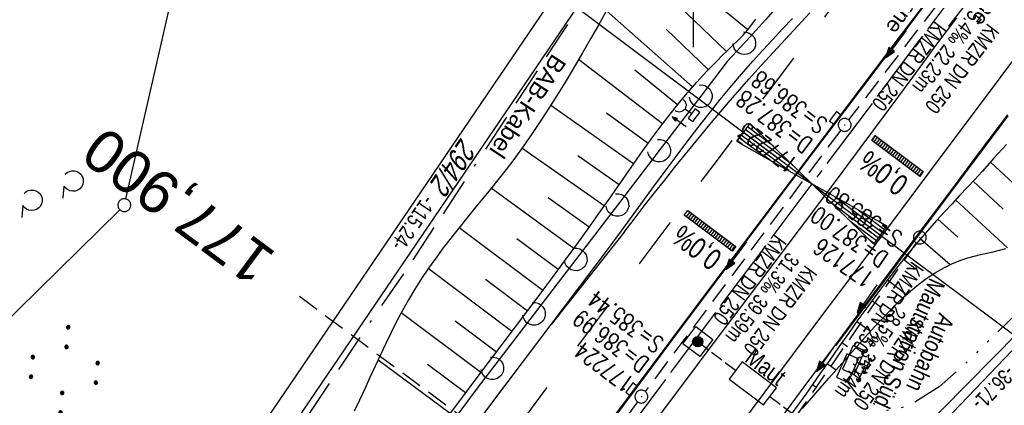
# Model space of a CAD drawing. Extents: x 508656 to 509297, y 448622 to 449584.
# Tile 6 of 53: x 508721 to 508836, y 448753 to 448798. Entities that reach past the tile are written whole.
import ezdxf
from ezdxf.enums import TextEntityAlignment as Align

# ---------------------------------------------------------------- set-up
doc = ezdxf.new("R2010")
doc.units = 0
doc.header["$LTSCALE"] = 10
doc.header["$MEASUREMENT"] = 0
for name, pattern in [('ACAD_ISO14W100', [25.5, 12, -3, 0.5, -3, 0.5, -3, 0.5, -3]), ('ACAD_ISO16W100', [73, 15, -6.5, 15, -6.5, 15, -7, 1, -7]), ('ACHSE', [5.5, 4, -0.5, 0.5, -0.5]), ('LT00', [0]), ('LT02', [0.4, 0.2, -0.2]), ('LT12', [0.4, 0.3, -0.1]), ('LT17', [0.15, 0.1, -0.05]), ('STRICHLINIE2', [0.375, 0.25, -0.125])]:
    doc.linetypes.add(name, pattern=pattern)
doc.layers.get('0').update_dxf_attribs({"linetype": 'LT00'})
for name, color, linetype in [('--EK_FBR', 250, 'LT00'), ('--EK_Halt-Pfeil', 4, 'LT00'), ('--EK_Haltung', 7, 'STRICHLINIE2'), ('--EK_Haltung-Text', 140, 'LT00'), ('--EK_Schacht-Text', 5, 'LT00'), ('--EK_ST-93-1', 30, 'LT17'), ('--EL_DFK_AB_L', 21, 'LT00'), ('--EL_Halt-Pfeil', 4, 'LT00'), ('--EL_Haltung', 182, 'STRICHLINIE2'), ('--EL_Haltung-Text', 182, 'LT00'), ('-AX-093', 35, 'ACHSE'), ('-EL-93-1', 250, 'LT00'), ('-QUE-40O', 11, 'Continuous'), ('-QUE-40W', 11, 'Continuous'), ('ABSTAND', 8, 'LT00'), ('BAB-KABEL', 220, 'ACAD_ISO16W100'), ('BAB-KABEL_TEXT', 221, 'Continuous'), ('DFK_AB_L', 21, 'LT00'), ('DFK_FLUR_NR', 250, 'LT00'), ('DFK_GZPKT', 250, 'LT00'), ('DFK_KATASTER', 250, 'LT00'), ('DFK_NUTZUNG', 250, 'LT00'), ('RINNE_TEXT', 11, 'Continuous'), ('TELEKOM', 210, 'ACAD_ISO14W100'), ('TELEKOM_TEXT', 210, 'Continuous'), ('V124_AFBR_BAB', 250, 'LT00'), ('V124_BOESCH', 250, 'LT00'), ('V124_BOSCHUNG', 250, 'LT00'), ('V124_H_BORD', 8, 'LT00'), ('V124_KA_PRUF', 182, 'LT00'), ('V124_LAERM', 11, 'LT00'), ('V124_LD_MARK', 250, 'LT00'), ('V124_LG_MARK', 250, 'LT02'), ('V124_RASTER', 250, 'LT00'), ('V124_SINKK', 182, 'LT00'), ('V124_STROM', 80, 'LT00'), ('V124_UK_DURCH', 182, 'LT00'), ('V124_ZAUN', 40, 'LT00'), ('V125_AFBR_BAB', 250, 'LT00'), ('V125_BOESCH', 250, 'LT00'), ('V125_BOSCHUNG', 250, 'LT00'), ('V125_LAERM', 11, 'LT00'), ('V125_LG_MARK', 250, 'LT02'), ('VERKEHRSZEICH-BRÜ', 11, 'Continuous')]:
    doc.layers.add(name, color=color, linetype=linetype)
doc.styles.add('Arial', font='ARIAL.TTF')
doc.styles.add('Beschrift', font='ARIAL.TTF')
doc.styles.add('Haltungsbeschriftung', font='ARIAL.TTF', dxfattribs={"width": 0.75})
doc.styles.add('schachtbeschriftung', font='romans.shx', dxfattribs={"width": 0.75, "height": 2})
doc.styles.get("Standard").update_dxf_attribs({"font": 'ARIAL.TTF'})
doc.styles.add('Versorgungsltg', font='ARIAL.TTF', dxfattribs={"width": 0.8, "height": 2})

# ---------------------------------------------------------------- blocks, each defined once
blk = doc.blocks.new('SYMB7010')
at = {"color": 0, "linetype": 'ByBlock'}
for points in [[(-0.031408, 0.499213), (-0.093728, 0.49134), (-0.15457, 0.475719), (-0.212975, 0.452595), (-0.268021, 0.422333), (-0.31884, 0.385411), (-0.36463, 0.342411), (-0.40467, 0.29401), (-0.438329, 0.240973), (-0.465074, 0.184136), (-0.484486, 0.124395), (-0.496256, 0.062692), (-0.5002, 0)], [(-0.5002, 0), (-0.496256, -0.062692), (-0.484486, -0.124395), (-0.465075, -0.184136), (-0.438329, -0.240973), (-0.404671, -0.29401), (-0.36463, -0.342411), (-0.31884, -0.385411), (-0.268021, -0.422333), (-0.212975, -0.452595), (-0.154571, -0.475719), (-0.093728, -0.49134), (-0.031408, -0.499213), (0.031408, -0.499213)], [(0.5002, 0), (0.496256, 0.062692), (0.484485, 0.124395), (0.465074, 0.184136), (0.438329, 0.240973), (0.40467, 0.29401), (0.36463, 0.342411), (0.31884, 0.385411), (0.268021, 0.422333), (0.212975, 0.452595), (0.15457, 0.475719), (0.093728, 0.49134), (0.031408, 0.499213), (-0.031408, 0.499213)], [(0.031408, -0.499213), (0.093728, -0.491341), (0.15457, -0.475719), (0.212975, -0.452595), (0.268021, -0.422333), (0.31884, -0.385411), (0.36463, -0.342411), (0.404671, -0.294011), (0.438329, -0.240974), (0.465075, -0.184136), (0.484486, -0.124395), (0.496256, -0.062692), (0.500201, 0)]]:
    blk.add_lwpolyline(points, dxfattribs=at)
blk = doc.blocks.new('SYMB7110')
at = {"color": 0, "linetype": 'ByBlock'}
for p, q in [((-0.515, 0.392919), (-0.515, 0.367081)), ((-0.51, 0.362895), (-0.51, 0.397105)), ((-0.505, 0.399164), (-0.505, 0.360836)), ((-0.5, 0.360204), (-0.5, 0.399796)), ((-0.495, 0.399164), (-0.495, 0.360836)), ((-0.49, 0.362895), (-0.49, 0.397105)), ((-0.485, 0.392919), (-0.485, 0.367081)), ((-0.48, 0.379874), (-0.48, 0.380145)), ((-0.285, 0.392919), (-0.285, 0.367081)), ((-0.28, 0.362895), (-0.28, 0.397105)), ((-0.275, 0.399164), (-0.275, 0.360836)), ((-0.27, 0.360204), (-0.27, 0.399796)), ((-0.265, 0.399164), (-0.265, 0.360836)), ((-0.26, 0.362895), (-0.26, 0.397105)), ((-0.255, 0.392919), (-0.255, 0.367081)), ((-0.25, 0.379874), (-0.25, 0.380146)), ((0.255, 0.392919), (0.255, 0.367081)), ((0.26, 0.362895), (0.26, 0.397105)), ((0.265, 0.399164), (0.265, 0.360836)), ((0.27, 0.360204), (0.27, 0.399796)), ((0.275, 0.399164), (0.275, 0.360836)), ((0.28, 0.362895), (0.28, 0.397105)), ((0.285, 0.392919), (0.285, 0.367081)), ((0.29, 0.379874), (0.29, 0.380145)), ((0.485, 0.392919), (0.485, 0.367081)), ((0.49, 0.362895), (0.49, 0.397105)), ((0.495, 0.399164), (0.495, 0.360836)), ((0.5, 0.360204), (0.5, 0.399796)), ((0.505, 0.399164), (0.505, 0.360836)), ((0.51, 0.362895), (0.51, 0.397105)), ((0.515, 0.392919), (0.515, 0.367081)), ((0.52, 0.379874), (0.52, 0.380146)), ((-0.9, 0.012919), (-0.9, -0.012919)), ((-0.895, -0.017106), (-0.895, 0.017105)), ((-0.89, 0.019164), (-0.89, -0.019164)), ((-0.885, -0.019797), (-0.885, 0.019796)), ((-0.88, 0.019164), (-0.88, -0.019164)), ((-0.875, -0.017106), (-0.875, 0.017105)), ((-0.87, 0.012919), (-0.87, -0.012919)), ((-0.865, -0.000126), (-0.865, 0.000145)), ((-0.67, 0.012919), (-0.67, -0.012919)), ((-0.665, -0.017106), (-0.665, 0.017105)), ((-0.66, 0.019164), (-0.66, -0.019164)), ((-0.655, -0.019797), (-0.655, 0.019796)), ((-0.65, 0.019164), (-0.65, -0.019164)), ((-0.645, -0.017106), (-0.645, 0.017105)), ((-0.64, 0.012919), (-0.64, -0.012919)), ((-0.635, -0.000126), (-0.635, 0.000145)), ((-0.13, 0.012919), (-0.13, -0.012919)), ((-0.125, -0.017105), (-0.125, 0.017105)), ((-0.12, 0.019164), (-0.12, -0.019164)), ((-0.115, -0.019796), (-0.115, 0.019796)), ((-0.11, 0.019164), (-0.11, -0.019164)), ((-0.105, -0.017105), (-0.105, 0.017105)), ((-0.1, 0.012919), (-0.1, -0.012919)), ((-0.095, -0.000126), (-0.095, 0.000146)), ((0.1, 0.012919), (0.1, -0.012919)), ((0.105, -0.017105), (0.105, 0.017105)), ((0.11, 0.019164), (0.11, -0.019164)), ((0.115, -0.019796), (0.115, 0.019796)), ((0.12, 0.019164), (0.12, -0.019164)), ((0.125, -0.017105), (0.125, 0.017105)), ((0.13, 0.012919), (0.13, -0.012919)), ((0.135, -0.000126), (0.135, 0.000146)), ((0.64, 0.012919), (0.64, -0.012919)), ((0.645, -0.017105), (0.645, 0.017105)), ((0.65, 0.019164), (0.65, -0.019164)), ((0.655, -0.019796), (0.655, 0.019796)), ((0.66, 0.019164), (0.66, -0.019164)), ((0.665, -0.017105), (0.665, 0.017105)), ((0.67, 0.012919), (0.67, -0.012919)), ((0.675, -0.000126), (0.675, 0.000146)), ((0.87, 0.012919), (0.87, -0.012919)), ((0.875, -0.017105), (0.875, 0.017105)), ((0.88, 0.019164), (0.88, -0.019164)), ((0.885, -0.019796), (0.885, 0.019796)), ((0.89, 0.019164), (0.89, -0.019164)), ((0.895, -0.017105), (0.895, 0.017105)), ((0.9, 0.012919), (0.9, -0.012919)), ((0.905, -0.000126), (0.905, 0.000146)), ((-0.515, -0.367081), (-0.515, -0.392919)), ((-0.51, -0.397105), (-0.51, -0.362895)), ((-0.505, -0.360836), (-0.505, -0.399164)), ((-0.5, -0.399796), (-0.5, -0.360204)), ((-0.495, -0.360836), (-0.495, -0.399164)), ((-0.49, -0.397106), (-0.49, -0.362895)), ((-0.485, -0.367081), (-0.485, -0.392919)), ((-0.48, -0.380126), (-0.48, -0.379855)), ((-0.285, -0.367081), (-0.285, -0.392919)), ((-0.28, -0.397105), (-0.28, -0.362895)), ((-0.275, -0.360836), (-0.275, -0.399164)), ((-0.27, -0.399796), (-0.27, -0.360204)), ((-0.265, -0.360836), (-0.265, -0.399164)), ((-0.26, -0.397105), (-0.26, -0.362895)), ((-0.255, -0.367081), (-0.255, -0.392919)), ((-0.25, -0.380126), (-0.25, -0.379855)), ((0.255, -0.367081), (0.255, -0.392919)), ((0.26, -0.397105), (0.26, -0.362895)), ((0.265, -0.360836), (0.265, -0.399164)), ((0.27, -0.399796), (0.27, -0.360204)), ((0.275, -0.360836), (0.275, -0.399164)), ((0.28, -0.397105), (0.28, -0.362895)), ((0.285, -0.367081), (0.285, -0.392919)), ((0.29, -0.380126), (0.29, -0.379855)), ((0.485, -0.367081), (0.485, -0.392919)), ((0.49, -0.397105), (0.49, -0.362895)), ((0.495, -0.360836), (0.495, -0.399164)), ((0.5, -0.399796), (0.5, -0.360204)), ((0.505, -0.360836), (0.505, -0.399164)), ((0.51, -0.397105), (0.51, -0.362895)), ((0.515, -0.367081), (0.515, -0.392919)), ((0.52, -0.380126), (0.52, -0.379855))]:
    blk.add_line(p, q, dxfattribs=at)
for points in [[(-0.48, 0.38), (-0.481981, 0.388678), (-0.48753, 0.395637), (-0.49555, 0.399499), (-0.50445, 0.399499), (-0.51247, 0.395637), (-0.518019, 0.388678), (-0.52, 0.38), (-0.518019, 0.371322), (-0.51247, 0.364363), (-0.50445, 0.360501), (-0.49555, 0.360501), (-0.48753, 0.364363), (-0.481981, 0.371322), (-0.48, 0.38)], [(-0.25, 0.38), (-0.251981, 0.388678), (-0.25753, 0.395637), (-0.26555, 0.399499), (-0.27445, 0.399499), (-0.28247, 0.395637), (-0.288019, 0.388678), (-0.29, 0.38), (-0.288019, 0.371322), (-0.28247, 0.364363), (-0.27445, 0.360501), (-0.26555, 0.360501), (-0.25753, 0.364363), (-0.251981, 0.371322), (-0.25, 0.38)], [(0.29, 0.38), (0.288019, 0.388678), (0.28247, 0.395637), (0.27445, 0.399499), (0.26555, 0.399499), (0.25753, 0.395637), (0.251981, 0.388678), (0.25, 0.38), (0.251981, 0.371322), (0.25753, 0.364363), (0.26555, 0.360501), (0.27445, 0.360501), (0.28247, 0.364363), (0.288019, 0.371322), (0.29, 0.38)], [(0.52, 0.38), (0.518019, 0.388678), (0.51247, 0.395637), (0.50445, 0.399499), (0.495549, 0.399499), (0.48753, 0.395637), (0.481981, 0.388678), (0.48, 0.38), (0.481981, 0.371322), (0.48753, 0.364363), (0.495549, 0.360501), (0.50445, 0.360501), (0.51247, 0.364363), (0.518019, 0.371322), (0.52, 0.38)], [(-0.865, 0), (-0.866981, 0.008678), (-0.87253, 0.015637), (-0.88055, 0.019498), (-0.88945, 0.019498), (-0.89747, 0.015637), (-0.903019, 0.008678), (-0.905, 0)], [(-0.905, 0), (-0.903019, -0.008678), (-0.89747, -0.015637), (-0.88945, -0.019499), (-0.88055, -0.019499), (-0.87253, -0.015637), (-0.866981, -0.008678), (-0.865, 0)], [(-0.635, 0), (-0.636981, 0.008678), (-0.64253, 0.015637), (-0.65055, 0.019498), (-0.65945, 0.019498), (-0.66747, 0.015637), (-0.673019, 0.008678), (-0.675, 0)], [(-0.675, 0), (-0.673019, -0.008678), (-0.66747, -0.015637), (-0.65945, -0.019499), (-0.65055, -0.019499), (-0.64253, -0.015637), (-0.636981, -0.008678), (-0.635, 0)], [(-0.095, 0), (-0.096981, 0.008678), (-0.10253, 0.015637), (-0.11055, 0.019499), (-0.11945, 0.019499), (-0.12747, 0.015637), (-0.133019, 0.008678), (-0.135, 0)], [(-0.135, 0), (-0.133019, -0.008678), (-0.12747, -0.015637), (-0.11945, -0.019499), (-0.11055, -0.019499), (-0.10253, -0.015637), (-0.096981, -0.008678), (-0.095, 0)], [(0.135, 0), (0.133019, 0.008678), (0.12747, 0.015637), (0.11945, 0.019499), (0.11055, 0.019499), (0.10253, 0.015637), (0.096981, 0.008678), (0.095, 0)], [(0.095, 0), (0.096981, -0.008678), (0.10253, -0.015637), (0.11055, -0.019499), (0.11945, -0.019499), (0.12747, -0.015637), (0.133019, -0.008678), (0.135, 0)], [(0.675, 0), (0.673019, 0.008678), (0.66747, 0.015637), (0.65945, 0.019499), (0.65055, 0.019499), (0.64253, 0.015637), (0.636981, 0.008678), (0.635, 0)], [(0.635, 0), (0.636981, -0.008678), (0.64253, -0.015637), (0.65055, -0.019499), (0.65945, -0.019499), (0.66747, -0.015637), (0.673019, -0.008678), (0.675, 0)], [(0.905, 0), (0.903019, 0.008678), (0.89747, 0.015637), (0.88945, 0.019499), (0.88055, 0.019499), (0.87253, 0.015637), (0.866981, 0.008678), (0.865, 0)], [(0.865, 0), (0.866981, -0.008678), (0.87253, -0.015637), (0.88055, -0.019499), (0.88945, -0.019499), (0.89747, -0.015637), (0.903019, -0.008678), (0.905, 0)], [(-0.48, -0.38), (-0.481981, -0.371322), (-0.48753, -0.364363), (-0.49555, -0.360501), (-0.50445, -0.360501), (-0.51247, -0.364363), (-0.518019, -0.371322), (-0.52, -0.38), (-0.518019, -0.388678), (-0.51247, -0.395637), (-0.50445, -0.399499), (-0.49555, -0.399499), (-0.48753, -0.395637), (-0.481981, -0.388678), (-0.48, -0.38)], [(-0.25, -0.38), (-0.251981, -0.371322), (-0.25753, -0.364363), (-0.26555, -0.360501), (-0.27445, -0.360501), (-0.28247, -0.364363), (-0.288019, -0.371322), (-0.29, -0.38), (-0.288019, -0.388678), (-0.28247, -0.395637), (-0.27445, -0.399499), (-0.26555, -0.399499), (-0.25753, -0.395637), (-0.251981, -0.388678), (-0.25, -0.38)], [(0.29, -0.38), (0.288019, -0.371322), (0.28247, -0.364363), (0.27445, -0.360501), (0.26555, -0.360501), (0.25753, -0.364363), (0.251981, -0.371322), (0.25, -0.38), (0.251981, -0.388678), (0.25753, -0.395637), (0.26555, -0.399499), (0.27445, -0.399499), (0.28247, -0.395637), (0.288019, -0.388678), (0.29, -0.38)], [(0.52, -0.38), (0.518019, -0.371322), (0.51247, -0.364363), (0.50445, -0.360501), (0.495549, -0.360501), (0.48753, -0.364363), (0.481981, -0.371322), (0.48, -0.38), (0.481981, -0.388678), (0.48753, -0.395637), (0.495549, -0.399499), (0.50445, -0.399499), (0.51247, -0.395637), (0.518019, -0.388678), (0.52, -0.38)]]:
    blk.add_lwpolyline(points, dxfattribs=at)
blk = doc.blocks.new('SYMB7212')
at = {"color": 0, "linetype": 'ByBlock'}
blk.add_line((0.07, -0.1), (0.21, -0.1), dxfattribs=at)
for points in [[(-0.119836, 0.00627), (-0.114449, 0.036077), (-0.101769, 0.063585), (-0.082606, 0.087042), (-0.05818, 0.104953), (-0.030047, 0.116177), (0, 0.12)], [(0, 0.12), (0.030047, 0.116177), (0.05818, 0.104953), (0.082606, 0.087041), (0.101769, 0.063585), (0.114449, 0.036077), (0.119836, 0.00627)], [(-0.068816, -0.098308), (-0.091239, -0.077945), (-0.107849, -0.052617), (-0.117589, -0.023936), (-0.119836, 0.00627)], [(0.119836, 0.00627), (0.117589, -0.023936), (0.107849, -0.052617), (0.091239, -0.077945), (0.068816, -0.098308)]]:
    blk.add_lwpolyline(points, dxfattribs=at)
blk = doc.blocks.new('SYMB18')
at = {"color": 0, "linetype": 'ByBlock'}
for p, q in [((1, 0.13), (0, 0)), ((0.923077, 0.12), (1, 0.12)), ((0.000669, 0), (1, 0)), ((0.307692, 0.04), (1, 0.04)), ((0.615385, 0.08), (1, 0.08)), ((0.307692, -0.04), (1, -0.04)), ((0.615385, -0.08), (1, -0.08)), ((0.923077, -0.12), (1, -0.12))]:
    blk.add_line(p, q, dxfattribs=at)
at = {"color": 0, "linetype": 'ByBlock', "flags": 128}
blk.add_lwpolyline([(0, 0), (1, -0.13), (1, 0.13)], dxfattribs=at)
blk = doc.blocks.new('SYMB7122')
at = {"color": 0, "linetype": 'ByBlock'}
for points in [[(-0.109975, -0.002365), (-0.106745, 0.026562), (-0.096041, 0.053629), (-0.078613, 0.076941), (-0.055681, 0.094866), (-0.028851, 0.106149), (0, 0.11)], [(0, 0.11), (0.028851, 0.106149), (0.055681, 0.094866), (0.078613, 0.076941), (0.096041, 0.053629), (0.106745, 0.026562), (0.109975, -0.002365)], [(-0.075234, -0.080249), (-0.093647, -0.057708), (-0.105504, -0.031126), (-0.109975, -0.002365)], [(0.109975, -0.002365), (0.105504, -0.031126), (0.093647, -0.057708), (0.075234, -0.080249)]]:
    blk.add_lwpolyline(points, dxfattribs=at)
blk = doc.blocks.new('SYMB0702')
at = {"color": 0, "linetype": 'ByBlock'}
for p, q in [((0.1, 0.175), (-0.1, 0.175)), ((0, 0.075), (0, 0.175)), ((0.071716, 0.203284), (0.071716, 0.146716))]:
    blk.add_line(p, q, dxfattribs=at)
for points in [[(-0.071716, 0.203284), (-0.1, 0.175), (-0.071716, 0.146716), (-0.071716, 0.203284)], [(0.071716, 0.203284), (0.1, 0.175), (0.071716, 0.146716)], [(0.15, 0.075), (-0.15, 0.075), (-0.15, -0.075), (0.15, -0.075), (0.15, 0.075)]]:
    blk.add_lwpolyline(points, dxfattribs=at)
blk = doc.blocks.new('SYMB0003')
at = {"color": 0, "linetype": 'ByBlock'}
for p, q in [((-0.015712, 0), (0.010166, 0.012015)), ((0, -0.021257), (-0.015712, 0)), ((0.010166, 0.012015), (0, -0.021257))]:
    blk.add_line(p, q, dxfattribs=at)
for points in [[(-0.031395, 0.499013), (-0.093691, 0.491144), (-0.154509, 0.475528), (-0.21289, 0.452414), (-0.267913, 0.422164), (-0.318712, 0.385257), (-0.364484, 0.342274), (-0.404509, 0.293893), (-0.438154, 0.240877), (-0.464888, 0.184062), (-0.484292, 0.124345), (-0.496058, 0.062667), (-0.5, 0)], [(-0.5, 0), (-0.496058, -0.062667), (-0.484292, -0.124345), (-0.464888, -0.184062), (-0.438154, -0.240877), (-0.404509, -0.293893), (-0.364485, -0.342274), (-0.318712, -0.385257), (-0.267914, -0.422164), (-0.21289, -0.452414), (-0.154509, -0.475529), (-0.093691, -0.491144), (-0.031395, -0.499014), (0.031395, -0.499014)], [(0.5, 0), (0.496057, 0.062667), (0.484292, 0.124345), (0.464888, 0.184062), (0.438153, 0.240877), (0.404509, 0.293893), (0.364484, 0.342274), (0.318712, 0.385257), (0.267913, 0.422164), (0.21289, 0.452414), (0.154509, 0.475528), (0.093691, 0.491144), (0.031395, 0.499013), (-0.031395, 0.499013)], [(0.031395, -0.499014), (0.093691, -0.491144), (0.154509, -0.475529), (0.21289, -0.452414), (0.267914, -0.422164), (0.318712, -0.385257), (0.364485, -0.342274), (0.404509, -0.293893), (0.438154, -0.240877), (0.464889, -0.184062), (0.484292, -0.124345), (0.496058, -0.062667), (0.5, 0)]]:
    blk.add_lwpolyline(points, dxfattribs=at)
blk = doc.blocks.new('SYMB0652')
at = {"color": 0, "linetype": 'ByBlock'}
blk.add_lwpolyline([(-0.15, -0.075), (0.15, -0.075), (0.15, 0.075), (-0.15, 0.075), (-0.15, -0.075)], dxfattribs=at)
blk = doc.blocks.new('SYMB1107')
at = {"color": 0, "linetype": 'ByBlock'}
for points in [[(-0.2, 0), (-0.196157, 0.039018), (-0.184776, 0.076537), (-0.166294, 0.111114), (-0.141421, 0.141421), (-0.111114, 0.166294), (-0.076537, 0.184776), (-0.039018, 0.196157), (0, 0.2)], [(0, 0.2), (0.039018, 0.196157), (0.076537, 0.184776), (0.111114, 0.166294), (0.141421, 0.141421), (0.166294, 0.111114), (0.184776, 0.076537), (0.196157, 0.039018), (0.2, 0)]]:
    blk.add_lwpolyline(points, dxfattribs=at)
blk = doc.blocks.new('SYMB0070')
at = {"color": 0, "linetype": 'ByBlock'}
for p, q in [((-0.5, 0), (0.2, 0)), ((0.5, 0), (0.2, 0.1)), ((0.2, 0.1), (0.2, 0)), ((0.468, 0), (0.21, 0.086)), ((0.21, 0.086), (0.21, -0.086)), ((0.21, -0.086), (0.468, 0)), ((0.22, -0.072), (0.437, 0)), ((0.23, -0.058), (0.405, 0)), ((0.24, -0.045), (0.374, 0)), ((0.342, 0), (0.25, 0.031)), ((0.25, 0.031), (0.25, -0.031)), ((0.25, -0.031), (0.342, 0)), ((0.26, -0.017), (0.31, 0)), ((0.27, -0.003), (0.279, 0))]:
    blk.add_line(p, q, dxfattribs=at)
for points in [[(0.2, 0), (0.2, -0.1), (0.5, 0)], [(0.437, 0), (0.22, 0.072), (0.22, -0.072)], [(0.405, 0), (0.23, 0.058), (0.23, -0.058)], [(0.374, 0), (0.24, 0.045), (0.24, -0.045)], [(0.31, 0), (0.26, 0.017), (0.26, -0.017)], [(0.279, 0), (0.27, 0.003), (0.27, -0.003)]]:
    blk.add_lwpolyline(points, dxfattribs=at)

msp = doc.modelspace()

# ---------------------------------------------------------------- hatches: boundary and pattern name
at = {"layer": '-QUE-40O'}
h = msp.add_hatch(dxfattribs=at)
h.set_pattern_fill('LT_0', color=256, scale=0.3, angle=233.1623, style=0, pattern_type=2)
h.set_pattern_definition([(233.16233323, (-0.68895, 0.671), (0.24010121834, -0.17986496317), [0.30000000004])])
h.paths.add_polyline_path([(508821.22, 448784.7), (508826.82, 448780.5), (508826.4, 448779.94), (508820.8, 448784.14)])
at = {"layer": '-QUE-40W'}
h = msp.add_hatch(dxfattribs=at)
h.set_pattern_fill('LT_0', color=256, scale=0.3, angle=233.1668, style=0, pattern_type=2)
h.set_pattern_definition([(233.166804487, (0.64205, -0.4581), (0.2401152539, -0.17984622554), [0.3])])
h.paths.add_polyline_path([(508799.35, 448775.95), (508804.95, 448771.76), (508804.53, 448771.2), (508798.93, 448775.39)])
at = {"layer": 'VERKEHRSZEICH-BRÜ'}
msp.add_hatch(color=256, dxfattribs=at).paths.add_polyline_path([(508801.11, 448760.65, 1), (508799.91, 448760.65, 1)])

# ---------------------------------------------------------------- linework, layer by layer
at = {"layer": '--EK_FBR', "color": 2}
for points in [[(508945.63, 448969.85), (508939.75, 448960.36), (508930.02, 448945.17), (508916.99, 448925.41), (508903.17, 448905.1), (508890.1, 448886.37), (508876.08, 448866.84), (508862.51, 448848.2), (508848.07, 448828.46), (508840.69, 448818.34), (508837.66, 448814.35), (508830.77, 448805.1), (508823.89, 448796.02), (508815.24, 448784.58), (508801.19, 448765.9), (508786.07, 448745.7), (508771.84, 448726.47), (508757.47, 448706.79), (508750.71, 448697.42)], [(508793.58, 448748.76), (508798.18, 448754.88), (508802.78, 448761), (508807.39, 448767.11), (508809.88, 448770.43), (508812.37, 448773.74), (508814.86, 448777.05), (508817.34, 448780.37), (508819.82, 448783.69), (508822.29, 448787.02), (508824.75, 448790.35), (508827.21, 448793.7), (508828.1, 448794.92), (508829, 448796.14), (508829.9, 448797.35), (508830.72, 448798.43)], [(508739.26, 448702.58), (508740.73, 448704.62), (508743.12, 448707.92), (508745.52, 448711.21), (508747.92, 448714.5), (508750.82, 448718.49), (508753.73, 448722.47), (508756.64, 448726.45), (508759.55, 448730.43), (508762.46, 448734.41), (508764.48, 448737.19), (508766.51, 448739.97), (508768.54, 448742.74), (508770.58, 448745.52), (508772.62, 448748.28), (508774.67, 448751.04), (508776.72, 448753.8), (508778.39, 448756.02), (508780.06, 448758.23), (508781.73, 448760.44), (508783.41, 448762.65)], [(508739.26, 448702.58), (508740.73, 448704.62), (508743.12, 448707.92), (508745.52, 448711.21), (508747.92, 448714.5), (508750.82, 448718.49), (508753.73, 448722.47), (508756.64, 448726.45), (508759.55, 448730.43), (508762.46, 448734.41), (508764.48, 448737.19), (508766.51, 448739.97), (508768.54, 448742.74), (508770.58, 448745.52), (508772.62, 448748.28), (508774.67, 448751.04), (508776.72, 448753.8), (508777.97, 448755.46)]]:
    msp.add_lwpolyline(points, dxfattribs=at)
at = {"layer": '--EK_FBR'}
for points in [[(508783.41, 448762.65), (508785.08, 448764.86), (508786.75, 448767.07), (508788.42, 448769.29), (508790.08, 448771.52), (508791.73, 448773.75), (508792.98, 448775.45), (508794.22, 448777.15), (508795.47, 448778.86), (508796.72, 448780.56), (508797.98, 448782.25), (508799.24, 448783.94), (508800.52, 448785.61), (508801.82, 448787.27), (508803.14, 448788.92), (508804.48, 448790.54), (508805.85, 448792.14), (508806.97, 448793.41), (508808.11, 448794.66), (508809.25, 448795.91), (508810.41, 448797.14), (508811.58, 448798.37)], [(508836.63, 448787.11), (508833.27, 448782.63), (508829.91, 448778.15), (508826.55, 448773.67), (508823.2, 448769.19), (508819.84, 448764.7), (508816.49, 448760.22), (508813.44, 448756.11), (508810.39, 448752.01)]]:
    msp.add_lwpolyline(points, dxfattribs=at)
at = {"layer": '--EK_Haltung'}
for p, q in [((508830.72, 448802.98), (508818.1, 448786.53)), ((508799.79, 448787.27), (508799.01, 448787.78)), ((508817.2, 448785.34), (508794.38, 448754.84)), ((508825.99, 448772.18), (508806.66, 448744.29)), ((508793.48, 448753.63), (508770.4, 448722.55))]:
    msp.add_line(p, q, dxfattribs=at)
at = {"layer": '--EK_ST-93-1', "ltscale": 2.5}
msp.add_line((508786.17, 448742.08), (508754.04, 448765.91), dxfattribs=at)
at = {"layer": '--EL_DFK_AB_L'}
for p, q in [((508740.14, 448731.53), (508804.1, 448825.66)), ((508820.73, 448742.45), (508845.61, 448768.42))]:
    msp.add_line(p, q, dxfattribs=at)
at = {"layer": '--EL_Haltung'}
for p, q in [((508830.72, 448802.98), (508818.1, 448786.53)), ((508799.79, 448787.27), (508799.01, 448787.78)), ((508817.2, 448785.34), (508794.38, 448754.84)), ((508825.99, 448772.18), (508806.66, 448744.29)), ((508793.48, 448753.63), (508770.4, 448722.55))]:
    msp.add_line(p, q, dxfattribs=at)
at = {"layer": '-AX-093', "ltscale": 0.2}
msp.add_lwpolyline([(508832.1, 448803.5), (508826.24, 448795.66), (508820.38, 448787.83), (508813.82, 448779.08), (508807.97, 448771.26), (508802.12, 448763.44), (508796.27, 448755.62), (508790.43, 448747.8), (508784.6, 448739.96), (508778.78, 448732.12), (508772.97, 448724.27), (508767.19, 448716.4), (508761.42, 448708.52), (508755.67, 448700.63), (508752.71, 448696.52)], dxfattribs=at)
at = {"layer": '-EL-93-1'}
for p, q in [((508809.82, 448782.07), (508765.81, 448815.06)), ((508817.83, 448776.08), (508861.84, 448743.1))]:
    msp.add_line(p, q, dxfattribs=at)
at = {"layer": '-QUE-40O', "flags": 128}
msp.add_lwpolyline([(508820.8, 448784.14), (508821.22, 448784.7), (508826.82, 448780.5), (508826.4, 448779.94), (508820.8, 448784.14)], dxfattribs=at)
at = {"layer": '-QUE-40W', "flags": 128}
msp.add_lwpolyline([(508798.93, 448775.39), (508799.35, 448775.95), (508804.95, 448771.76), (508804.53, 448771.2), (508798.93, 448775.39)], dxfattribs=at)
at = {"layer": 'BAB-KABEL', "ltscale": 0.03, "flags": 128}
msp.add_lwpolyline([(509108.57, 449550.72), (509108.56, 449549.91), (509107.92, 449539.68), (509107.54, 449523.74), (509106.02, 449504.51), (509103.03, 449469.79), (509099.69, 449441.65), (509096.19, 449417.97), (509091.43, 449386.81), (509087.45, 449364.56), (509073.8, 449340.61), (509065.65, 449326.08), (509057.69, 449300.15), (509049.55, 449273.99), (509041.41, 449242.62), (509046.43, 449233.11), (509037.95, 449223.26), (509025.31, 449191.33), (509014.57, 449162.42), (509007.47, 449145.09), (509000.03, 449125.03), (508990.33, 449099.73), (508968.68, 449052.62), (508956.38, 449026.63), (508943.19, 449006.54), (508939.16, 449000.14), (508916.25, 448963.75), (508910.66, 448958.26), (508886.53, 448934.14), (508866.42, 448912.56), (508852.81, 448898.73), (508848.23, 448890.1), (508832.93, 448862.84), (508820.42, 448838.04), (508819.4, 448835.45), (508822.64, 448825.3), (508822.42, 448824.29), (508817.73, 448816.93), (508806.46, 448816.82), (508794.74, 448812.14), (508785, 448797.19), (508766.93, 448769.7), (508761.41, 448761.66), (508751.07, 448746.06), (508734.06, 448723.74), (508723.72, 448711.34), (508722.68, 448710.04)], dxfattribs=at)
at = {"layer": 'DFK_AB_L'}
for p, q in [((508740.14, 448731.53), (508804.1, 448825.66)), ((508820.73, 448742.45), (508845.61, 448768.42))]:
    msp.add_line(p, q, dxfattribs=at)
at = {"layer": 'DFK_KATASTER'}
for p, q in [((508801.89, 448827.74), (508737.66, 448733.22)), ((508733.78, 448777.31), (508739.55, 448802.53)), ((508733.08, 448776.05), (508702.97, 448746.43))]:
    msp.add_line(p, q, dxfattribs=at)
at = {"layer": 'TELEKOM', "ltscale": 0.05, "flags": 128}
msp.add_lwpolyline([(508859.48, 448780.45), (508854.6, 448780.37), (508831.61, 448757.99), (508828.66, 448755.39), (508824.98, 448753.08), (508822.49, 448752.62), (508819.2, 448754.35), (508818.05, 448755.9)], dxfattribs=at)
at = {"layer": 'V124_AFBR_BAB', "color": 0}
for points in [[(508945.63, 448969.85), (508939.75, 448960.36), (508930.02, 448945.17), (508916.99, 448925.41), (508903.17, 448905.1), (508890.1, 448886.37), (508876.08, 448866.84), (508862.51, 448848.2), (508848.07, 448828.46), (508840.69, 448818.34), (508837.66, 448814.35), (508830.77, 448805.1), (508823.89, 448796.02), (508815.24, 448784.58), (508801.19, 448765.9), (508786.07, 448745.7), (508771.84, 448726.47), (508757.47, 448706.79), (508750.71, 448697.42)], [(508793.58, 448748.76), (508798.18, 448754.88), (508802.78, 448761), (508807.39, 448767.11), (508809.88, 448770.43), (508812.37, 448773.74), (508814.86, 448777.05), (508817.34, 448780.37), (508819.82, 448783.69), (508822.29, 448787.02), (508824.75, 448790.35), (508827.21, 448793.7), (508828.1, 448794.92), (508829, 448796.14), (508829.9, 448797.35), (508830.72, 448798.43)]]:
    msp.add_lwpolyline(points, dxfattribs=at)
at = {"layer": 'V124_AFBR_BAB'}
for points in [[(508783.41, 448762.65), (508785.08, 448764.86), (508786.75, 448767.07), (508788.42, 448769.29), (508790.08, 448771.52), (508791.73, 448773.75), (508792.98, 448775.45), (508794.22, 448777.15), (508795.47, 448778.86), (508796.72, 448780.56), (508797.98, 448782.25), (508799.24, 448783.94), (508800.52, 448785.61), (508801.82, 448787.27), (508803.14, 448788.92), (508804.48, 448790.54), (508805.85, 448792.14), (508806.97, 448793.41), (508808.11, 448794.66), (508809.25, 448795.91), (508810.41, 448797.14), (508811.58, 448798.37)], [(508836.63, 448787.11), (508833.27, 448782.63), (508829.91, 448778.15), (508826.55, 448773.67), (508823.2, 448769.19), (508819.84, 448764.7), (508816.49, 448760.22), (508813.44, 448756.11), (508810.39, 448752.01)]]:
    msp.add_lwpolyline(points, dxfattribs=at)
at = {"layer": 'V124_AFBR_BAB', "color": 2}
msp.add_lwpolyline([(508739.26, 448702.58), (508740.73, 448704.62), (508743.12, 448707.92), (508745.52, 448711.21), (508747.92, 448714.5), (508750.82, 448718.49), (508753.73, 448722.47), (508756.64, 448726.45), (508759.55, 448730.43), (508762.46, 448734.41), (508764.48, 448737.19), (508766.51, 448739.97), (508768.54, 448742.74), (508770.58, 448745.52), (508772.62, 448748.28), (508774.67, 448751.04), (508776.72, 448753.8), (508778.39, 448756.02), (508780.06, 448758.23), (508781.73, 448760.44), (508783.41, 448762.65)], dxfattribs=at)
at = {"layer": 'V124_BOESCH'}
for points in [[(508789.83, 448799.2), (508788.91, 448797.58), (508787.99, 448795.97), (508787.07, 448794.36), (508786.13, 448792.76), (508785.18, 448791.17), (508784.21, 448789.59), (508783.23, 448788.02), (508782.22, 448786.47), (508781.19, 448784.93), (508780.13, 448783.41), (508779.04, 448781.91), (508778.15, 448780.75), (508777.24, 448779.59), (508776.32, 448778.45), (508775.4, 448777.3), (508774.47, 448776.17), (508773.54, 448775.03), (508772.62, 448773.88), (508771.71, 448772.73), (508770.82, 448771.58), (508769.95, 448770.4), (508769.1, 448769.22), (508768.28, 448768.01), (508767.5, 448766.78), (508766.76, 448765.54), (508766.06, 448764.29), (508765.38, 448763.01), (508764.73, 448761.72), (508764.1, 448760.42), (508763.49, 448759.11), (508762.88, 448757.79), (508762.27, 448756.47), (508761.67, 448755.15), (508761.06, 448753.84), (508760.44, 448752.53)], [(508771.59, 448752.19), (508773.65, 448754.96), (508775.72, 448757.73), (508777.8, 448760.49), (508779.24, 448762.39), (508780.68, 448764.3), (508782.12, 448766.21), (508783.55, 448768.13), (508784.97, 448770.05), (508786.39, 448771.98), (508787.79, 448773.92), (508789.18, 448775.87), (508790.16, 448777.27), (508791.14, 448778.68), (508792.11, 448780.08), (508793.09, 448781.48), (508794.07, 448782.88), (508795.07, 448784.26), (508796.08, 448785.63), (508797.12, 448786.99), (508798.18, 448788.33), (508799.27, 448789.65), (508800.39, 448790.94), (508801.56, 448792.2), (508802.76, 448793.43), (508803.37, 448794.02), (508803.98, 448794.61), (508804.58, 448795.2), (508805.18, 448795.79), (508805.76, 448796.39), (508806.31, 448797.01), (508806.83, 448797.65), (508807.3, 448798.28)], [(508836.53, 448783.66), (508836.02, 448783.12), (508835.52, 448782.57), (508835.03, 448782.02), (508834.55, 448781.47), (508833.69, 448780.52), (508832.82, 448779.58), (508831.94, 448778.63), (508831.06, 448777.69), (508830.17, 448776.74), (508829.28, 448775.79), (508828.4, 448774.83), (508827.54, 448773.86), (508826.27, 448772.39), (508825.03, 448770.9), (508823.83, 448769.39), (508822.64, 448767.86), (508821.48, 448766.32), (508820.34, 448764.76), (508819.2, 448763.2), (508818.08, 448761.62), (508816.97, 448760.04), (508815.86, 448758.46), (508814.75, 448756.88), (508813.1, 448754.54), (508811.45, 448752.21)], [(508812.74, 448752.87), (508814.27, 448754.64), (508815.81, 448756.39), (508816.71, 448757.42), (508817.61, 448758.44), (508818.52, 448759.46), (508819.43, 448760.49), (508820.36, 448761.52), (508821.16, 448762.4), (508821.97, 448763.28), (508822.79, 448764.14), (508823.63, 448764.99), (508824.49, 448765.81), (508825.38, 448766.6), (508826.29, 448767.35), (508827.23, 448768.05), (508828.2, 448768.69), (508829.2, 448769.26), (508830.23, 448769.77), (508831.3, 448770.19), (508832.02, 448770.42), (508832.75, 448770.63), (508833.49, 448770.81), (508834.23, 448770.98), (508834.97, 448771.15), (508835.71, 448771.33), (508836.44, 448771.52)]]:
    msp.add_lwpolyline(points, dxfattribs=at)
at = {"layer": 'V124_BOSCHUNG'}
for p, q in [((508803.88, 448794.51), (508793.79, 448804.16)), ((508806.34, 448797.04), (508800.87, 448801.53)), ((508799.9, 448790.38), (508789.86, 448799.24)), ((508801.74, 448792.39), (508796.81, 448797.12)), ((508796.41, 448786.07), (508786.59, 448793.56)), ((508798.13, 448788.27), (508793.18, 448792.32)), ((508793.03, 448781.4), (508783.35, 448788.21)), ((508794.72, 448783.77), (508789.85, 448787.31)), ((508789.6, 448776.48), (508780, 448783.23)), ((508791.33, 448778.96), (508786.51, 448782.32)), ((508834.66, 448781.6), (508842.1, 448774.67)), ((508832.62, 448779.36), (508836.15, 448776.12)), ((508786.04, 448771.51), (508776.41, 448778.56)), ((508787.84, 448773.99), (508783.04, 448777.42)), ((508830.59, 448777.19), (508836.64, 448771.58)), ((508828.51, 448774.95), (508830.85, 448772.84)), ((508782.43, 448766.63), (508772.67, 448773.94)), ((508784.24, 448769.06), (508779.39, 448772.66)), ((508826.48, 448772.64), (508829.97, 448769.65)), ((508824.53, 448770.27), (508825.89, 448769.17)), ((508778.8, 448761.82), (508769.07, 448769.17)), ((508780.62, 448764.23), (508775.73, 448767.91)), ((508822.65, 448767.88), (508824.88, 448766.16)), ((508820.84, 448765.45), (508821.78, 448764.76)), ((508775.21, 448757.05), (508765.91, 448764.01)), ((508777.01, 448759.44), (508772.21, 448763.04)), ((508819.07, 448763.01), (508820.67, 448761.86)), ((508817.33, 448760.56), (508817.99, 448760.09)), ((508771.64, 448752.26), (508763.21, 448758.51)), ((508773.42, 448754.66), (508768.97, 448757.97)), ((508815.61, 448758.1), (508816.66, 448757.36)), ((508813.88, 448755.65), (508814.28, 448755.37))]:
    msp.add_line(p, q, dxfattribs=at)
at = {"layer": 'V124_H_BORD'}
for p, q in [((508829.81, 448797.45), (508833.54, 448802.33)), ((508829.81, 448797.45), (508829.9, 448797.35)), ((508816.61, 448760.17), (508836.73, 448787)), ((508816.61, 448760.17), (508816.49, 448760.22))]:
    msp.add_line(p, q, dxfattribs=at)
msp.add_lwpolyline([(508750.8, 448697.38), (508752.1, 448699.19), (508756.32, 448705.02), (508760.56, 448710.84), (508764.81, 448716.66), (508769.06, 448722.46), (508773.33, 448728.26), (508777.61, 448734.05), (508781.89, 448739.84), (508786.19, 448745.62), (508798.74, 448762.44), (508811.34, 448779.22), (508824, 448795.96), (508826.28, 448798.97), (508828.57, 448801.97), (508830.86, 448804.98)], dxfattribs=at)
at = {"layer": 'V124_LAERM'}
for p, q in [((508800.87, 448789.29), (508796.01, 448782.94)), ((508796.01, 448782.94), (508791.14, 448776.59)), ((508791.14, 448776.59), (508786.28, 448770.24)), ((508786.28, 448770.24), (508781.41, 448763.89)), ((508781.41, 448763.89), (508776.55, 448757.54))]:
    msp.add_line(p, q, dxfattribs=at)
for points in [[(508811.16, 448801.53), (508810.63, 448800.75), (508809.53, 448799.49), (508808.42, 448798.22), (508807.3, 448796.97), (508806.19, 448795.74), (508805.94, 448795.47)], [(508805.94, 448795.47), (508805.07, 448794.53), (508803.95, 448793.32), (508800.87, 448789.29)], [(508776.55, 448757.54), (508774.64, 448755.05), (508771.75, 448751.14)]]:
    msp.add_lwpolyline(points, dxfattribs=at)
at = {"layer": 'V124_LD_MARK'}
msp.add_line((508791.91, 448773.43), (508783.41, 448762.65), dxfattribs=at)
for points in [[(508841.48, 448799.11), (508837.7, 448794.04), (508833.91, 448788.97), (508829.11, 448782.56), (508824.32, 448776.16), (508819.52, 448769.75), (508814.73, 448763.34), (508809.93, 448756.93), (508805.14, 448750.52), (508800.35, 448744.1), (508795.57, 448737.69), (508791.12, 448731.72), (508786.69, 448725.74), (508782.25, 448719.77), (508777.83, 448713.78), (508773.41, 448707.79), (508769, 448701.79), (508764.61, 448695.79), (508762.07, 448692.31)], [(508791.91, 448773.43), (508793.09, 448774.95), (508794.27, 448776.48), (508795.46, 448778), (508796.65, 448779.51), (508797.85, 448781.02), (508799.97, 448783.63), (508802.12, 448786.21), (508804.3, 448788.77), (508806.52, 448791.3), (508807.92, 448792.86), (508809.33, 448794.41), (508810.75, 448795.95), (508812.17, 448797.49), (508813.6, 448799.03)]]:
    msp.add_lwpolyline(points, dxfattribs=at)
at = {"layer": 'V124_LG_MARK', "ltscale": 3, "flags": 128}
msp.add_lwpolyline([(508818.9, 448803.32), (508815.43, 448798.7), (508811.95, 448794.08), (508808.48, 448789.47), (508805.67, 448785.74), (508802.87, 448782), (508800.06, 448778.27), (508797.25, 448774.53), (508794.45, 448770.8), (508791.49, 448766.84), (508788.54, 448762.87), (508785.59, 448758.91), (508782.64, 448754.94), (508779.7, 448750.97), (508776.14, 448746.17), (508772.59, 448741.38), (508769.03, 448736.58), (508765.47, 448731.78), (508763.1, 448728.58), (508760.73, 448725.38), (508758.35, 448722.18), (508755.99, 448718.98), (508753.63, 448715.77), (508751.28, 448712.55), (508748.95, 448709.34), (508746.63, 448706.12), (508744.31, 448702.9), (508742.9, 448700.93)], dxfattribs=at)
at = {"layer": 'V124_RASTER'}
msp.add_line((508800, 448795), (508800, 448805), dxfattribs=at)
at = {"layer": 'V124_ZAUN'}
msp.add_lwpolyline([(508827.34, 448751.03), (508828.99, 448752.7), (508837.88, 448761.71)], dxfattribs=at)
at = {"layer": 'V125_AFBR_BAB', "color": 2}
msp.add_lwpolyline([(508739.26, 448702.58), (508740.73, 448704.62), (508743.12, 448707.92), (508745.52, 448711.21), (508747.92, 448714.5), (508750.82, 448718.49), (508753.73, 448722.47), (508756.64, 448726.45), (508759.55, 448730.43), (508762.46, 448734.41), (508764.48, 448737.19), (508766.51, 448739.97), (508768.54, 448742.74), (508770.58, 448745.52), (508772.62, 448748.28), (508774.67, 448751.04), (508776.72, 448753.8), (508777.97, 448755.46)], dxfattribs=at)
at = {"layer": 'V125_BOESCH'}
for points in [[(508764.34, 448760.91), (508764.1, 448760.42), (508763.49, 448759.11), (508762.88, 448757.79), (508762.27, 448756.47), (508761.67, 448755.15), (508761.06, 448753.84), (508760.44, 448752.53)], [(508771.59, 448752.19), (508773.65, 448754.96), (508774.93, 448756.67)]]:
    msp.add_lwpolyline(points, dxfattribs=at)
at = {"layer": 'V125_BOSCHUNG'}
for p, q in [((508771.64, 448752.26), (508763.21, 448758.51)), ((508773.42, 448754.66), (508768.97, 448757.97))]:
    msp.add_line(p, q, dxfattribs=at)
at = {"layer": 'V125_LAERM'}
msp.add_lwpolyline([(508775.66, 448756.38), (508774.64, 448755.05), (508771.75, 448751.14)], dxfattribs=at)
at = {"layer": 'V125_LG_MARK', "ltscale": 3, "flags": 128}
msp.add_lwpolyline([(508781.87, 448753.9), (508779.7, 448750.97), (508776.14, 448746.17), (508772.59, 448741.38), (508769.03, 448736.58), (508765.47, 448731.78), (508763.1, 448728.58), (508760.73, 448725.38), (508758.35, 448722.18), (508755.99, 448718.98), (508753.63, 448715.77), (508751.28, 448712.55), (508748.95, 448709.34), (508746.63, 448706.12), (508744.31, 448702.9), (508742.9, 448700.93)], dxfattribs=at)
at = {"layer": 'VERKEHRSZEICH-BRÜ', "linetype": 'LT12', "ltscale": 0.5}
for p, q in [((508800.51, 448760.65), (508804.94, 448757.29)), ((508808.92, 448754.26), (508813.35, 448750.9))]:
    msp.add_line(p, q, dxfattribs=at)
at = {"layer": 'VERKEHRSZEICH-BRÜ', "flags": 128}
for points in [[(508798.76, 448760.41), (508800.27, 448762.4), (508802.26, 448760.89), (508800.75, 448758.9)], [(508809.68, 448755.26), (508805.7, 448758.28), (508804.18, 448756.29), (508808.17, 448753.27)]]:
    msp.add_lwpolyline(points, close=True, dxfattribs=at)
at = {"layer": 'VERKEHRSZEICH-BRÜ'}
msp.add_circle((508800.51, 448760.65), 0.6, dxfattribs=at)

# ---------------------------------------------------------------- block references
at = {"layer": '--EK_Halt-Pfeil'}
for p, xscale, yscale, zscale, rotation in [((508823.62, 448795.37), 4.000000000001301, 4, 4, 232.5239899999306), ((508798.34, 448786.3), 2, 2, 2, 144.1301335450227), ((508804.99, 448770.69), 3.999999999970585, 4, 4, 233.1993899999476), ((508815.5, 448758.8), 3.99999999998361, 4, 4, 235.2734700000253)]:
    msp.add_blockref('SYMB0070', p, dxfattribs=dict(at, xscale=xscale, yscale=yscale, zscale=zscale, rotation=rotation))
at = {"layer": '--EL_Halt-Pfeil'}
for p, xscale, yscale, zscale, rotation in [((508823.62, 448795.37), 4.000000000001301, 4, 4, 232.5239899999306), ((508798.34, 448786.3), 2, 2, 2, 144.1301335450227), ((508804.99, 448770.69), 3.999999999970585, 4, 4, 233.1993899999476), ((508820.25, 448765.64), 3.99999999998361, 4, 4, 235.2734700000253)]:
    msp.add_blockref('SYMB0070', p, dxfattribs=dict(at, xscale=xscale, yscale=yscale, zscale=zscale, rotation=rotation))
at = {"layer": '-EL-93-1', "xscale": 10.00000000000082, "yscale": 10, "zscale": 10}
for rotation in [143.1550689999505, 323.1550689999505]:
    msp.add_blockref('SYMB18', (508813.82, 448779.08), dxfattribs=dict(at, rotation=rotation))
at = {"layer": 'DFK_GZPKT', "xscale": 1.500000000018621, "yscale": 1.5, "zscale": 1.5, "rotation": 264.7377099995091}
msp.add_blockref('SYMB7010', (508733.61, 448776.58), dxfattribs=at)
at = {"layer": 'DFK_NUTZUNG', "yscale": 10, "zscale": 10}
for name, p, xscale, rotation in [('SYMB7212', (508727.63, 448779.4), 10.00000000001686, 264.7377100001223), ('SYMB7212', (508722.83, 448777.15), 10.00000000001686, 264.7377100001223), ('SYMB7110', (508726.26, 448753.52), 9.999999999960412, 264.7377000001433)]:
    msp.add_blockref(name, p, dxfattribs=dict(at, xscale=xscale, rotation=rotation))
at = {"layer": 'V124_KA_PRUF', "xscale": 1.50000000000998, "yscale": 1.5, "zscale": 1.5, "rotation": 245.7719999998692}
for p in [(508817.65, 448785.94), (508826.42, 448772.8), (508793.93, 448754.24)]:
    msp.add_blockref('SYMB0003', p, dxfattribs=at)
at = {"layer": 'V124_LAERM', "yscale": 12, "zscale": 12}
for p, xscale, rotation in [((508805.94, 448795.47), 11.99999999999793, 227.4288499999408), ((508800.87, 448789.29), 11.99999999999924, 232.5482999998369), ((508796.01, 448782.94), 11.99999999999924, 232.5482999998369), ((508791.14, 448776.59), 11.99999999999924, 232.5482999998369), ((508786.28, 448770.24), 11.99999999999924, 232.5482999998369), ((508781.41, 448763.89), 11.99999999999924, 232.5482999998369), ((508776.55, 448757.54), 11.99999999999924, 232.5482999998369)]:
    msp.add_blockref('SYMB7122', p, dxfattribs=dict(at, xscale=xscale, rotation=rotation))
at = {"layer": 'V124_SINKK', "zscale": 4.5}
for p, xscale, yscale, rotation in [((508800.06, 448787.06), 4.500000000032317, 4.5, 232.5479584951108), ((508816.54, 448786.75), 4.500000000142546, 4.499999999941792, 52.90710209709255), ((508792.79, 448755.09), 4.500000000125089, 4.499999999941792, 53.18099670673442)]:
    msp.add_blockref('SYMB0652', p, dxfattribs=dict(at, xscale=xscale, yscale=yscale, rotation=rotation))
at = {"layer": 'V124_STROM', "xscale": 9.999999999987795, "yscale": 10, "zscale": 10, "rotation": 245.7719999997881}
for p in [(508818.7, 448758.51), (508817.98, 448757.57)]:
    msp.add_blockref('SYMB0702', p, dxfattribs=at)
at = {"layer": 'V124_UK_DURCH', "xscale": 4.000000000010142, "yscale": 4, "zscale": 4, "rotation": 234.9623784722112}
msp.add_blockref('SYMB1107', (508798.35, 448788.24), dxfattribs=at)
at = {"layer": 'V125_LAERM', "xscale": 12.00000000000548, "yscale": 12, "zscale": 12, "rotation": 232.5479400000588}
msp.add_blockref('SYMB7122', (508776.55, 448757.54), dxfattribs=at)

# ---------------------------------------------------------------- texts
at = {"layer": '--EK_Haltung-Text', "style": 'Haltungsbeschriftung', "width": 0.75}
for s, rotation, p in [('5.4‰ 22.23m', -127.476, (508832.33, 448799.45)), ('KMZR DN 250', -127.476, (508834.36, 448797.89)), ('31.3‰ 39.59m', -126.8006, (508811.04, 448771.2)), ('KMZR DN 250', -126.8006, (508813.09, 448769.67)), ('28.5‰ 35.44m', -124.7265, (508823.44, 448764.99)), ('KMZR DN 250', -124.7265, (508825.54, 448763.53))]:
    msp.add_text(s, height=1.8, rotation=rotation, dxfattribs=at).set_placement(p)
at = {"layer": '--EK_Schacht-Text', "style": 'schachtbeschriftung', "width": 0.75}
for s, rotation, p in [('S=386.68', -216.8006, (508815.8, 448786.38)), ('D=387.28', -216.8006, (508814.07, 448784.08)), ('177223', -216.8006, (508812.35, 448781.77)), ('S=385.80', -214.7265, (508824.56, 448773.18)), ('D=387.00', -214.7265, (508822.91, 448770.81)), ('177126', -214.7265, (508821.27, 448768.45)), ('S=385.44', -216.6045, (508796.71, 448760.81)), ('D=386.99', -216.6045, (508795, 448758.5)), ('177224', -216.6045, (508793.28, 448756.19))]:
    msp.add_text(s, height=2, rotation=rotation, dxfattribs=at).set_placement(p)
at = {"layer": '--EK_ST-93-1', "style": 'Beschrift'}
msp.add_text('177,900', height=5, rotation=-216.6453, dxfattribs=at).set_placement((508750.02, 448768.89), align=Align.MIDDLE_LEFT)
at = {"layer": '--EL_Haltung-Text', "style": 'Haltungsbeschriftung', "width": 0.75}
for rotation, p in [(-127.476, (508828.16, 448798.19)), (-126.8006, (508809.54, 448773.27)), (-124.7265, (508825.5, 448770.13))]:
    msp.add_text('KMZR DN 250', height=1.8, rotation=rotation, dxfattribs=at).set_placement(p)
at = {"layer": '-QUE-40O', "style": 'Beschrift', "width": 0.75}
msp.add_text('0,0%', height=2.5, rotation=143.1623, dxfattribs=at).set_placement((508825.28, 448779.52))
at = {"layer": '-QUE-40W', "style": 'Beschrift', "width": 0.75}
msp.add_text('0,0%', height=2.5, rotation=143.1668, dxfattribs=at).set_placement((508803.53, 448770.83))
at = {"layer": 'ABSTAND', "width": 0.75}
for s, rotation, p in [(' -115.24-', -124.2147, (508768.85, 448778.29)), ('-36.71-', -133.7746, (508836.49, 448757.99))]:
    msp.add_text(s, height=1.8, rotation=rotation, dxfattribs=at).set_placement(p)
at = {"layer": 'BAB-KABEL_TEXT', "insert": (508779.82, 448788.67), "char_height": 2, "attachment_point": 8, "rotation": 236.6741, "style": 'Beschrift'}
msp.add_mtext('BAB-Kabel', dxfattribs=at)
at = {"layer": 'DFK_FLUR_NR', "oblique": 13.754, "width": 0.75}
msp.add_text('294/2', height=2.5, rotation=235.6695, dxfattribs=at).set_placement((508772.9, 448784.57))
at = {"layer": 'RINNE_TEXT', "char_height": 1.8, "rotation": 233.641, "style": 'Arial'}
for s, insert, attachment_point in [('Gußasphaltrinne', (508842.95, 448813.57), 7), ('Bordrinne', (508830.27, 448805.07), 1)]:
    msp.add_mtext(s, dxfattribs=dict(at, insert=insert, attachment_point=attachment_point))
at = {"layer": 'TELEKOM_TEXT', "insert": (508824.27, 448760.85), "char_height": 2, "attachment_point": 8, "rotation": 245.772, "line_spacing_factor": 0.8, "style": 'Versorgungsltg'}
msp.add_mtext('{\\W0.8;Autobahn\\PMautstation Süd}', dxfattribs=at)
at = {"layer": 'VERKEHRSZEICH-BRÜ', "insert": (508805.85, 448758.4), "char_height": 2, "attachment_point": 7, "rotation": 322.7754, "line_spacing_factor": 0.8, "style": 'Versorgungsltg'}
msp.add_mtext('Maut', dxfattribs=at)

doc.saveas('drawing.dxf')
